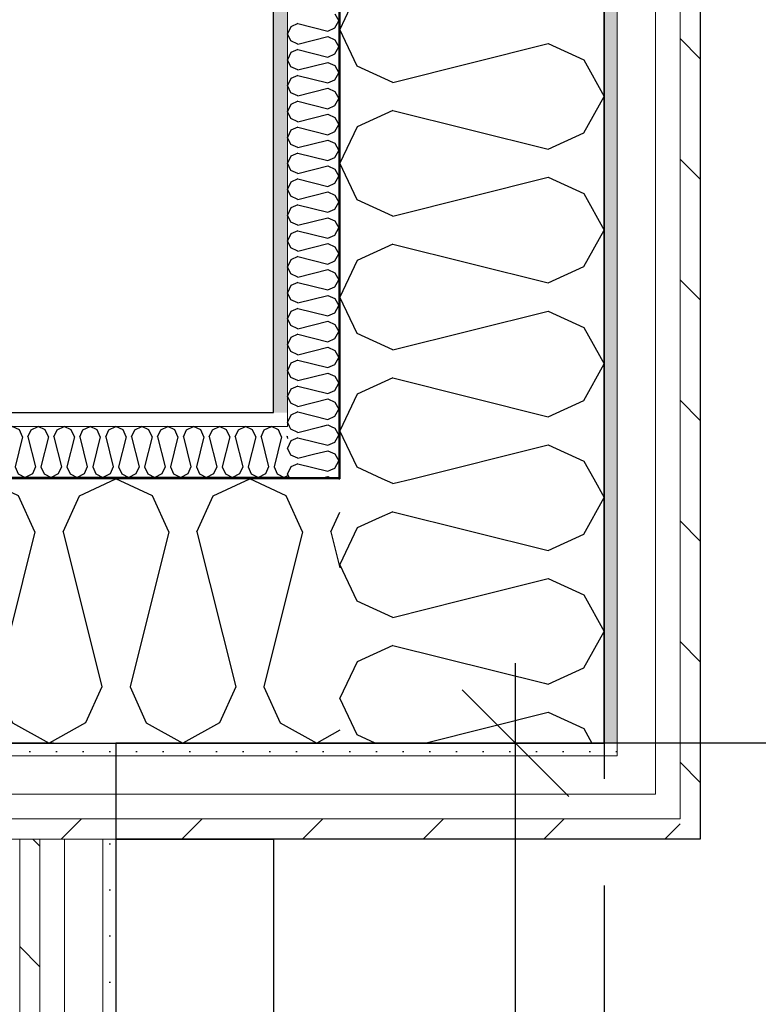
# Model space of a CAD drawing. Header units: millimetres. Extents: x -5000 to 341424, y -9235 to 550260.
# Tile 132 of 236: x 302503 to 303195, y 349226 to 350149. Entities that reach past the tile are written whole.
import ezdxf
from ezdxf.enums import TextEntityAlignment as Align

# ---------------------------------------------------------------- set-up
doc = ezdxf.new("R2010")
doc.units = ezdxf.units.MM
doc.header["$LTSCALE"] = 0.5
doc.header["$MEASUREMENT"] = 0
for name, pattern in [('Akselinje', [1500, 1000, -200, 100, -200]), ('PLINE', [0]), ('Stipling', [400, 200, -200])]:
    doc.linetypes.add(name, pattern=pattern)
for name, color, linetype in [('0(Nye konstruksjoner)', 7, 'Continuous'), ('232- Ikke-bærende yttervegger (Skravur)(Nye konstruksjoner)', 7, 'Continuous'), ('232- Ikke-bærende yttervegger(Nye konstruksjoner)', 7, 'Continuous'), ('255- Gulvoverflate(Nye konstruksjoner)', 7, 'Continuous'), ('82-- Modullinjer(Nye konstruksjoner)', 7, 'Continuous'), ('842-M___1_50 Målsetting bygning', 7, 'Continuous'), ('862- M___Nettoareal(Nye konstruksjoner)', 7, 'Continuous'), ('862- M___Nettoareal(Polylinje)(Nye konstruksjoner)', 7, 'Continuous'), ('862- M___Nettoareal(Tekst)(Nye konstruksjoner)', 7, 'Continuous')]:
    doc.layers.add(name, color=color, linetype=linetype)
doc.layers.add('235- Utvendig kledning og overflate(Nye konstruksjoner)', color=7, linetype='Continuous', lineweight=0)
doc.layers.add('236- Innvendig kledning og overflate(Nye konstruksjoner)', color=7, linetype='Continuous', lineweight=0)
doc.styles.add('GENERATED_STYLE_1', font='txt')
doc.styles.add('GENERATED_STYLE_3', font='arial.ttf')
doc.styles.add('GENERATED_STYLE_5', font='arial.ttf')
doc.dimstyles.new('GENERATED_STYLE__2', dxfattribs={"dimtxt": 100, "dimasz": 95, "dimexe": 0.18, "dimexo": 0.0625, "dimgap": 0, "dimtad": 1, "dimtih": 1, "dimtoh": 1, "dimdec": 0, "dimzin": 0, "dimdsep": 46, "dimtxsty": 'GENERATED_STYLE_3', "dimblk": 'ARROWHEAD_6', "dimblk1": 'ARROWHEAD_6', "dimblk2": 'ARROWHEAD_6', "dimcen": 0.09, "dimse1": 1, "dimse2": 1, "dimclrd": 256, "dimclre": 256, "dimclrt": 256, "dimadec": 1, "dimazin": 0, "dimtfac": 1, "dimtdec": 4, "dimtmove": 0, "dimatfit": 3, "dimfxl": 1, "dimtolj": 1, "dimtzin": 0, "dimarcsym": 0})
doc.dimstyles.new('GENERATED_STYLE__4', dxfattribs={"dimtxt": 100, "dimasz": 95, "dimexe": 0.18, "dimexo": 0.0625, "dimgap": 0, "dimtad": 1, "dimdec": 0, "dimzin": 0, "dimdsep": 46, "dimtxsty": 'GENERATED_STYLE_3', "dimblk": 'ARROWHEAD_6', "dimblk1": 'ARROWHEAD_6', "dimblk2": 'ARROWHEAD_6', "dimcen": 0.09, "dimse1": 1, "dimse2": 1, "dimclrd": 256, "dimclre": 256, "dimclrt": 256, "dimadec": 1, "dimazin": 0, "dimtfac": 1, "dimtdec": 4, "dimtmove": 0, "dimatfit": 3, "dimfxl": 1, "dimtolj": 1, "dimtzin": 0, "dimarcsym": 0})
pattern_1 = [(135, (0, 0), (56.568542, 56.568542), [80, 0])]
pattern_2 = [(0, (0, 0), (0, 43.30127), [0, -25]), (0, (12.5, 21.65), (0, 43.30127), [0, -25])]

# ---------------------------------------------------------------- blocks, each defined once
blk = doc.blocks.new('LEILIGHET 2__3', base_point=(300468.57, 348580.68))
at = {"layer": '862- M___Nettoareal(Polylinje)(Nye konstruksjoner)', "linetype": 'PLINE', "flags": 128}
blk.add_lwpolyline([(302741.01, 356380.68), (294611.01, 356380.68), (294611.01, 348080.68), (297926.01, 348080.68), (297926.01, 349780.68), (302741.01, 349780.68)], close=True, dxfattribs=at)
at = {"layer": '862- M___Nettoareal(Tekst)(Nye konstruksjoner)', "style": 'GENERATED_STYLE_1'}
for tag, p in [('DUMMY_861', (296689.69, 358469.34)), ('ROOM_NAME', (295952.51, 358419.53)), ('DUMMY_862', (295952.51, 358281.11))]:
    blk.add_attdef(tag, text='', height=100, dxfattribs=at).set_placement(p, align=Align.TOP_LEFT)
blk = doc.blocks.new('STUE__7', base_point=(299299.5, 355025.2))
at = {"layer": '862- M___Nettoareal(Polylinje)(Nye konstruksjoner)', "linetype": 'PLINE', "flags": 128}
blk.add_lwpolyline([(298050, 349780.68), (302741, 349780.68), (302741, 356380.68), (298050, 356380.68), (298050, 355490.68), (298050, 354480.68)], close=True, dxfattribs=at)
at = {"layer": '862- M___Nettoareal(Tekst)(Nye konstruksjoner)', "style": 'GENERATED_STYLE_1'}
for tag, p in [('DUMMY_861', (299523.63, 355213.44)), ('ROOM_NAME', (299075.38, 355163.62)), ('DUMMY_862', (299075.38, 355025.2))]:
    blk.add_attdef(tag, text='', height=100, dxfattribs=at).set_placement(p, align=Align.TOP_LEFT)
blk = doc.blocks.new('*X110')
at = {"layer": '232- Ikke-bærende yttervegger (Skravur)(Nye konstruksjoner)', "linetype": 'PLINE'}
for p, q in [((302757.14, 349754.08), (302754.01, 349747.45)), ((302763.65, 349757.04), (302757.14, 349754.08)), ((302763.65, 349757.04), (302764.98, 349756.71)), ((302757.14, 349740.82), (302754.01, 349747.45)), ((302763.65, 349737.86), (302757.14, 349740.82)), ((302763.65, 349737.86), (302779.79, 349741.89)), ((302763.65, 349732.76), (302757.14, 349729.8)), ((302763.65, 349732.76), (302791.8, 349725.72)), ((302757.14, 349729.8), (302754.01, 349723.17)), ((302755.66, 349719.68), (302754.01, 349723.17)), ((302791.8, 349725.72), (302794.66, 349727.02)), ((302788.04, 349719.68), (302791.8, 349720.62)), ((302791.8, 349720.62), (302793.87, 349719.68))]:
    blk.add_line(p, q, dxfattribs=at)
blk = doc.blocks.new('*X111')
at = {"layer": '232- Ikke-bærende yttervegger (Skravur)(Nye konstruksjoner)', "linetype": 'PLINE'}
for p, q in [((302839.85, 349681.83), (302819.22, 349672.44)), ((302819.22, 349672.44), (302803.01, 349638.18)), ((302819.22, 349603.92), (302803.01, 349638.18)), ((302852.81, 349588.63), (302819.22, 349603.92)), ((302852.81, 349588.63), (302917, 349604.68)), ((302852.81, 349562.28), (302819.22, 349546.99)), ((302852.81, 349562.28), (302994.94, 349526.75)), ((302819.22, 349546.99), (302803.01, 349512.73)), ((302819.22, 349478.47), (302803.01, 349512.73)), ((302882.79, 349470.68), (302998.29, 349499.55)), ((302998.29, 349499.55), (303031.89, 349484.26)), ((303031.89, 349484.26), (303039.47, 349470.68)), ((302836.34, 349470.68), (302819.22, 349478.47))]:
    blk.add_line(p, q, dxfattribs=at)
blk = doc.blocks.new('*X112')
at = {"layer": '232- Ikke-bærende yttervegger (Skravur)(Nye konstruksjoner)', "linetype": 'PLINE'}
for p, q in [((302757.14, 349765.1), (302755.92, 349767.68)), ((302763.65, 349762.14), (302757.14, 349765.1)), ((302763.65, 349762.14), (302785.79, 349767.68)), ((302795.1, 349767.68), (302798.31, 349766.22)), ((302798.31, 349766.22), (302802.01, 349759.59)), ((302798.31, 349752.96), (302802.01, 349759.59)), ((302764.98, 349756.71), (302791.8, 349750)), ((302791.8, 349750), (302798.31, 349752.96)), ((302779.79, 349741.89), (302791.8, 349744.9)), ((302791.8, 349744.9), (302798.31, 349741.94)), ((302798.31, 349741.94), (302802.01, 349735.31)), ((302798.31, 349728.68), (302802.01, 349735.31)), ((302794.66, 349727.02), (302798.31, 349728.68))]:
    blk.add_line(p, q, dxfattribs=at)
blk = doc.blocks.new('*X113')
at = {"layer": '232- Ikke-bærende yttervegger (Skravur)(Nye konstruksjoner)', "linetype": 'PLINE'}
for p, q in [((302798.31, 350154.72), (302802.01, 350148.09)), ((302798.31, 350141.46), (302802.01, 350148.09)), ((302757.14, 350142.58), (302754.01, 350135.95)), ((302763.65, 350145.54), (302757.14, 350142.58)), ((302763.65, 350145.54), (302791.8, 350138.5)), ((302791.8, 350138.5), (302798.31, 350141.46)), ((302757.14, 350129.32), (302754.01, 350135.95)), ((302763.65, 350126.36), (302757.14, 350129.32)), ((302763.65, 350126.36), (302791.8, 350133.4)), ((302791.8, 350133.4), (302798.31, 350130.44)), ((302798.31, 350130.44), (302802.01, 350123.81)), ((302763.65, 350121.26), (302757.14, 350118.3)), ((302763.65, 350121.26), (302791.8, 350114.22)), ((302798.31, 350117.18), (302802.01, 350123.81)), ((302757.14, 350118.3), (302754.01, 350111.67)), ((302757.14, 350105.04), (302754.01, 350111.67)), ((302791.8, 350114.22), (302798.31, 350117.18)), ((302763.65, 350102.08), (302757.14, 350105.04)), ((302763.65, 350102.08), (302791.8, 350109.12)), ((302791.8, 350109.12), (302798.31, 350106.16)), ((302798.31, 350106.16), (302802.01, 350099.53)), ((302757.14, 350094.02), (302754.01, 350087.39)), ((302763.65, 350096.98), (302757.14, 350094.02)), ((302763.65, 350096.98), (302791.8, 350089.94)), ((302791.8, 350089.94), (302798.31, 350092.9)), ((302798.31, 350092.9), (302802.01, 350099.53)), ((302757.14, 350080.76), (302754.01, 350087.39)), ((302763.65, 350077.8), (302791.8, 350084.84)), ((302791.8, 350084.84), (302798.31, 350081.88)), ((302763.65, 350077.8), (302757.14, 350080.76)), ((302798.31, 350081.88), (302802.01, 350075.25)), ((302798.31, 350068.61), (302802.01, 350075.25)), ((302757.14, 350069.74), (302754.01, 350063.1)), ((302763.65, 350072.69), (302757.14, 350069.74)), ((302763.65, 350072.69), (302791.8, 350065.66)), ((302791.8, 350065.66), (302798.31, 350068.61)), ((302757.14, 350056.47), (302754.01, 350063.1)), ((302763.65, 350053.51), (302757.14, 350056.47)), ((302763.65, 350053.51), (302791.8, 350060.55)), ((302791.8, 350060.55), (302798.31, 350057.6)), ((302798.31, 350057.6), (302802.01, 350050.96)), ((302757.14, 350045.45), (302754.01, 350038.82)), ((302763.65, 350048.41), (302757.14, 350045.45)), ((302763.65, 350048.41), (302791.8, 350041.37)), ((302798.31, 350044.33), (302802.01, 350050.96)), ((302757.14, 350032.19), (302754.01, 350038.82)), ((302763.65, 350029.23), (302791.8, 350036.27)), ((302791.8, 350041.37), (302798.31, 350044.33)), ((302791.8, 350036.27), (302798.31, 350033.31)), ((302763.65, 350029.23), (302757.14, 350032.19)), ((302798.31, 350033.31), (302802.01, 350026.68)), ((302757.14, 350021.17), (302754.01, 350014.54)), ((302763.65, 350024.13), (302757.14, 350021.17)), ((302763.65, 350024.13), (302791.8, 350017.09)), ((302791.8, 350017.09), (302798.31, 350020.05)), ((302798.31, 350020.05), (302802.01, 350026.68)), ((302757.14, 350007.91), (302754.01, 350014.54)), ((302763.65, 350004.95), (302791.8, 350011.99)), ((302791.8, 350011.99), (302798.31, 350009.03)), ((302798.31, 350009.03), (302802.01, 350002.4)), ((302763.65, 350004.95), (302757.14, 350007.91)), ((302763.65, 349999.85), (302757.14, 349996.89)), ((302763.65, 349999.85), (302791.8, 349992.81)), ((302798.31, 349995.77), (302802.01, 350002.4)), ((302757.14, 349996.89), (302754.01, 349990.26)), ((302757.14, 349983.63), (302754.01, 349990.26)), ((302791.8, 349992.81), (302798.31, 349995.77)), ((302763.65, 349980.67), (302757.14, 349983.63)), ((302763.65, 349980.67), (302791.8, 349987.71)), ((302791.8, 349987.71), (302798.31, 349984.75)), ((302798.31, 349984.75), (302802.01, 349978.12)), ((302757.14, 349972.61), (302754.01, 349965.98)), ((302763.65, 349975.57), (302757.14, 349972.61)), ((302763.65, 349975.57), (302791.8, 349968.53)), ((302791.8, 349968.53), (302798.31, 349971.49)), ((302798.31, 349971.49), (302802.01, 349978.12)), ((302757.14, 349959.35), (302754.01, 349965.98)), ((302763.65, 349956.39), (302791.8, 349963.43)), ((302791.8, 349963.43), (302798.31, 349960.47)), ((302763.65, 349956.39), (302757.14, 349959.35)), ((302798.31, 349960.47), (302802.01, 349953.84)), ((302798.31, 349947.21), (302802.01, 349953.84)), ((302757.14, 349948.33), (302754.01, 349941.7)), ((302763.65, 349951.29), (302757.14, 349948.33)), ((302763.65, 349951.29), (302791.8, 349944.25)), ((302791.8, 349944.25), (302798.31, 349947.21)), ((302757.14, 349935.07), (302754.01, 349941.7)), ((302763.65, 349932.11), (302757.14, 349935.07)), ((302763.65, 349932.11), (302791.8, 349939.15)), ((302791.8, 349939.15), (302798.31, 349936.19)), ((302798.31, 349936.19), (302802.01, 349929.56)), ((302763.65, 349927.01), (302757.14, 349924.05)), ((302763.65, 349927.01), (302791.8, 349919.97)), ((302798.31, 349922.93), (302802.01, 349929.56)), ((302757.14, 349924.05), (302754.01, 349917.42)), ((302757.14, 349910.79), (302754.01, 349917.42)), ((302791.8, 349919.97), (302798.31, 349922.93)), ((302763.65, 349907.83), (302757.14, 349910.79)), ((302763.65, 349907.83), (302791.8, 349914.87)), ((302791.8, 349914.87), (302798.31, 349911.91)), ((302798.31, 349911.91), (302802.01, 349905.28)), ((302757.14, 349899.77), (302754.01, 349893.14)), ((302763.65, 349902.73), (302757.14, 349899.77)), ((302763.65, 349902.73), (302791.8, 349895.69)), ((302791.8, 349895.69), (302798.31, 349898.65)), ((302798.31, 349898.65), (302802.01, 349905.28)), ((302757.14, 349886.5), (302754.01, 349893.14)), ((302763.65, 349883.55), (302791.8, 349890.59)), ((302791.8, 349890.59), (302798.31, 349887.63)), ((302763.65, 349883.55), (302757.14, 349886.5)), ((302798.31, 349887.63), (302802.01, 349881)), ((302798.31, 349874.36), (302802.01, 349881)), ((302757.14, 349875.49), (302754.01, 349868.85)), ((302763.65, 349878.44), (302757.14, 349875.49)), ((302763.65, 349878.44), (302791.8, 349871.41)), ((302791.8, 349871.41), (302798.31, 349874.36)), ((302757.14, 349862.22), (302754.01, 349868.85)), ((302763.65, 349859.26), (302757.14, 349862.22)), ((302763.65, 349859.26), (302791.8, 349866.3)), ((302791.8, 349866.3), (302798.31, 349863.34)), ((302798.31, 349863.34), (302802.01, 349856.71)), ((302763.65, 349854.16), (302757.14, 349851.2)), ((302763.65, 349854.16), (302791.8, 349847.12)), ((302798.31, 349850.08), (302802.01, 349856.71)), ((302757.14, 349851.2), (302754.01, 349844.57)), ((302757.14, 349837.94), (302754.01, 349844.57)), ((302791.8, 349847.12), (302798.31, 349850.08)), ((302763.65, 349834.98), (302757.14, 349837.94)), ((302763.65, 349834.98), (302791.8, 349842.02)), ((302791.8, 349842.02), (302798.31, 349839.06)), ((302798.31, 349839.06), (302802.01, 349832.43)), ((302757.14, 349826.92), (302754.01, 349820.29)), ((302763.65, 349829.88), (302757.14, 349826.92)), ((302763.65, 349829.88), (302791.8, 349822.84)), ((302791.8, 349822.84), (302798.31, 349825.8)), ((302798.31, 349825.8), (302802.01, 349832.43)), ((302757.14, 349813.66), (302754.01, 349820.29)), ((302763.65, 349810.7), (302791.8, 349817.74)), ((302791.8, 349817.74), (302798.31, 349814.78)), ((302798.31, 349814.78), (302802.01, 349808.15)), ((302763.65, 349810.7), (302757.14, 349813.66)), ((302763.65, 349805.6), (302757.14, 349802.64)), ((302763.65, 349805.6), (302791.8, 349798.56)), ((302798.31, 349801.52), (302802.01, 349808.15)), ((302757.14, 349802.64), (302754.01, 349796.01)), ((302757.14, 349789.38), (302754.01, 349796.01)), ((302791.8, 349798.56), (302798.31, 349801.52)), ((302763.65, 349786.42), (302757.14, 349789.38)), ((302763.65, 349786.42), (302791.8, 349793.46)), ((302791.8, 349793.46), (302798.31, 349790.5)), ((302798.31, 349790.5), (302802.01, 349783.87)), ((302757.14, 349778.36), (302754.01, 349771.73)), ((302763.65, 349781.32), (302757.14, 349778.36)), ((302763.65, 349781.32), (302791.8, 349774.28)), ((302798.31, 349777.24), (302802.01, 349783.87)), ((302755.92, 349767.68), (302754.01, 349771.73)), ((302785.79, 349767.68), (302791.8, 349769.18)), ((302791.8, 349774.28), (302798.31, 349777.24)), ((302791.8, 349769.18), (302795.1, 349767.68))]:
    blk.add_line(p, q, dxfattribs=at)
blk = doc.blocks.new('*X114')
at = {"layer": '232- Ikke-bærende yttervegger (Skravur)(Nye konstruksjoner)', "linetype": 'PLINE'}
for p, q in [((302852.81, 349714.09), (302842.73, 349718.68)), ((302852.81, 349714.09), (302871.17, 349718.68)), ((303041.09, 349718.68), (303051.01, 349700.91)), ((303031.89, 349666.65), (303051.01, 349700.91)), ((302852.81, 349687.73), (302839.85, 349681.83)), ((302852.81, 349687.73), (302998.29, 349651.36)), ((302998.29, 349651.36), (303031.89, 349666.65)), ((302917, 349604.68), (302998.29, 349625)), ((302998.29, 349625), (303031.89, 349609.72)), ((303031.89, 349609.72), (303051.01, 349575.46)), ((303031.89, 349541.2), (303051.01, 349575.46)), ((302998.29, 349525.91), (303031.89, 349541.2)), ((302994.94, 349526.75), (302998.29, 349525.91))]:
    blk.add_line(p, q, dxfattribs=at)
blk = doc.blocks.new('*X115')
at = {"layer": '232- Ikke-bærende yttervegger (Skravur)(Nye konstruksjoner)', "linetype": 'PLINE'}
for p, q in [((302819.22, 350174.26), (302803.01, 350140)), ((302819.22, 350105.74), (302803.01, 350140)), ((302852.81, 350090.45), (302998.29, 350126.82)), ((302998.29, 350126.82), (303031.89, 350111.53)), ((303031.89, 350111.53), (303051.01, 350077.27)), ((302852.81, 350090.45), (302819.22, 350105.74)), ((303031.89, 350043.01), (303051.01, 350077.27)), ((302852.81, 350064.09), (302819.22, 350048.8)), ((302852.81, 350064.09), (302998.29, 350027.72)), ((302819.22, 350048.8), (302803.01, 350014.54)), ((302998.29, 350027.72), (303031.89, 350043.01)), ((302819.22, 349980.28), (302803.01, 350014.54)), ((302852.81, 349964.99), (302998.29, 350001.36)), ((302998.29, 350001.36), (303031.89, 349986.08)), ((303031.89, 349986.08), (303051.01, 349951.82)), ((302852.81, 349964.99), (302819.22, 349980.28)), ((303031.89, 349917.56), (303051.01, 349951.82)), ((302852.81, 349938.64), (302819.22, 349923.35)), ((302852.81, 349938.64), (302998.29, 349902.27)), ((302819.22, 349923.35), (302803.01, 349889.09)), ((302998.29, 349902.27), (303031.89, 349917.56)), ((302819.22, 349854.83), (302803.01, 349889.09)), ((302852.81, 349839.54), (302998.29, 349875.91)), ((302998.29, 349875.91), (303031.89, 349860.62)), ((303031.89, 349860.62), (303051.01, 349826.36)), ((302852.81, 349839.54), (302819.22, 349854.83)), ((303031.89, 349792.1), (303051.01, 349826.36)), ((302852.81, 349813.18), (302819.22, 349797.9)), ((302852.81, 349813.18), (302998.29, 349776.81)), ((302819.22, 349797.9), (302803.01, 349763.64)), ((302998.29, 349776.81), (303031.89, 349792.1)), ((302819.22, 349729.38), (302803.01, 349763.64)), ((302871.17, 349718.68), (302998.29, 349750.46)), ((302998.29, 349750.46), (303031.89, 349735.17)), ((303031.89, 349735.17), (303041.09, 349718.68)), ((302842.73, 349718.68), (302819.22, 349729.38))]:
    blk.add_line(p, q, dxfattribs=at)
blk = doc.blocks.new('*X398')
at = {"layer": '232- Ikke-bærende yttervegger (Skravur)(Nye konstruksjoner)', "linetype": 'PLINE'}
for p, q in [((302275.01, 349766.47), (302277.56, 349767.68)), ((302284.19, 349764.54), (302277.56, 349767.68)), ((302287.15, 349758.04), (302284.19, 349764.54)), ((302292.25, 349758.04), (302295.21, 349764.54)), ((302295.21, 349764.54), (302301.84, 349767.68)), ((302308.47, 349764.54), (302301.84, 349767.68)), ((302311.43, 349758.04), (302308.47, 349764.54)), ((302316.53, 349758.04), (302319.49, 349764.54)), ((302319.49, 349764.54), (302326.12, 349767.68)), ((302332.75, 349764.54), (302326.12, 349767.68)), ((302335.71, 349758.04), (302332.75, 349764.54)), ((302340.81, 349758.04), (302343.77, 349764.54)), ((302343.77, 349764.54), (302350.4, 349767.68)), ((302357.04, 349764.54), (302350.4, 349767.68)), ((302359.99, 349758.04), (302357.04, 349764.54)), ((302365.1, 349758.04), (302368.05, 349764.54)), ((302368.05, 349764.54), (302374.69, 349767.68)), ((302381.32, 349764.54), (302374.69, 349767.68)), ((302384.28, 349758.04), (302381.32, 349764.54)), ((302389.38, 349758.04), (302392.34, 349764.54)), ((302392.34, 349764.54), (302398.97, 349767.68)), ((302405.6, 349764.54), (302398.97, 349767.68)), ((302408.56, 349758.04), (302405.6, 349764.54)), ((302413.66, 349758.04), (302416.62, 349764.54)), ((302416.62, 349764.54), (302423.25, 349767.68)), ((302429.88, 349764.54), (302423.25, 349767.68)), ((302432.84, 349758.04), (302429.88, 349764.54)), ((302437.94, 349758.04), (302440.9, 349764.54)), ((302440.9, 349764.54), (302447.53, 349767.68)), ((302454.16, 349764.54), (302447.53, 349767.68)), ((302457.12, 349758.04), (302454.16, 349764.54)), ((302462.22, 349758.04), (302465.18, 349764.54)), ((302465.18, 349764.54), (302471.81, 349767.68)), ((302478.44, 349764.54), (302471.81, 349767.68)), ((302481.4, 349758.04), (302478.44, 349764.54)), ((302486.5, 349758.04), (302489.46, 349764.54)), ((302489.46, 349764.54), (302496.09, 349767.68)), ((302502.72, 349764.54), (302496.09, 349767.68)), ((302505.68, 349758.04), (302502.72, 349764.54)), ((302510.78, 349758.04), (302513.74, 349764.54)), ((302513.74, 349764.54), (302520.37, 349767.68)), ((302527, 349764.54), (302520.37, 349767.68)), ((302529.96, 349758.04), (302527, 349764.54)), ((302535.06, 349758.04), (302538.02, 349764.54)), ((302538.02, 349764.54), (302544.65, 349767.68)), ((302551.29, 349764.54), (302544.65, 349767.68)), ((302554.24, 349758.04), (302551.29, 349764.54)), ((302559.35, 349758.04), (302562.3, 349764.54)), ((302562.3, 349764.54), (302568.94, 349767.68)), ((302575.57, 349764.54), (302568.94, 349767.68)), ((302578.53, 349758.04), (302575.57, 349764.54)), ((302583.63, 349758.04), (302586.59, 349764.54)), ((302586.59, 349764.54), (302593.22, 349767.68)), ((302599.85, 349764.54), (302593.22, 349767.68)), ((302602.81, 349758.04), (302599.85, 349764.54)), ((302607.91, 349758.04), (302610.87, 349764.54)), ((302610.87, 349764.54), (302617.5, 349767.68)), ((302624.13, 349764.54), (302617.5, 349767.68)), ((302627.09, 349758.04), (302624.13, 349764.54)), ((302632.19, 349758.04), (302635.15, 349764.54)), ((302635.15, 349764.54), (302641.78, 349767.68)), ((302648.41, 349764.54), (302641.78, 349767.68)), ((302651.37, 349758.04), (302648.41, 349764.54)), ((302656.47, 349758.04), (302659.43, 349764.54)), ((302659.43, 349764.54), (302666.06, 349767.68)), ((302672.69, 349764.54), (302666.06, 349767.68)), ((302675.65, 349758.04), (302672.69, 349764.54)), ((302680.75, 349758.04), (302683.71, 349764.54)), ((302683.71, 349764.54), (302690.34, 349767.68)), ((302696.97, 349764.54), (302690.34, 349767.68)), ((302699.93, 349758.04), (302696.97, 349764.54)), ((302705.03, 349758.04), (302707.99, 349764.54)), ((302707.99, 349764.54), (302714.62, 349767.68)), ((302721.25, 349764.54), (302714.62, 349767.68)), ((302724.21, 349758.04), (302721.25, 349764.54)), ((302729.31, 349758.04), (302732.27, 349764.54)), ((302732.27, 349764.54), (302738.9, 349767.68)), ((302745.54, 349764.54), (302738.9, 349767.68)), ((302748.49, 349758.04), (302745.54, 349764.54)), ((302287.15, 349758.04), (302280.11, 349729.88)), ((302292.25, 349758.04), (302299.29, 349729.88)), ((302311.43, 349758.04), (302304.39, 349729.88)), ((302316.53, 349758.04), (302323.57, 349729.88)), ((302335.71, 349758.04), (302328.67, 349729.88)), ((302340.81, 349758.04), (302347.85, 349729.88)), ((302359.99, 349758.04), (302352.96, 349729.88)), ((302365.1, 349758.04), (302372.14, 349729.88)), ((302384.28, 349758.04), (302377.24, 349729.88)), ((302389.38, 349758.04), (302396.42, 349729.88)), ((302408.56, 349758.04), (302401.52, 349729.88)), ((302413.66, 349758.04), (302420.7, 349729.88)), ((302432.84, 349758.04), (302425.8, 349729.88)), ((302437.94, 349758.04), (302444.98, 349729.88)), ((302457.12, 349758.04), (302450.08, 349729.88)), ((302462.22, 349758.04), (302469.26, 349729.88)), ((302481.4, 349758.04), (302474.36, 349729.88)), ((302486.5, 349758.04), (302493.54, 349729.88)), ((302505.68, 349758.04), (302498.64, 349729.88)), ((302510.78, 349758.04), (302517.82, 349729.88)), ((302529.96, 349758.04), (302522.92, 349729.88)), ((302535.06, 349758.04), (302542.1, 349729.88)), ((302554.24, 349758.04), (302547.21, 349729.88)), ((302559.35, 349758.04), (302566.39, 349729.88)), ((302578.53, 349758.04), (302571.49, 349729.88)), ((302583.63, 349758.04), (302590.67, 349729.88)), ((302602.81, 349758.04), (302595.77, 349729.88)), ((302607.91, 349758.04), (302614.95, 349729.88)), ((302627.09, 349758.04), (302620.05, 349729.88)), ((302632.19, 349758.04), (302639.23, 349729.88)), ((302651.37, 349758.04), (302644.33, 349729.88)), ((302656.47, 349758.04), (302663.51, 349729.88)), ((302675.65, 349758.04), (302668.61, 349729.88)), ((302680.75, 349758.04), (302687.79, 349729.88)), ((302699.93, 349758.04), (302692.89, 349729.88)), ((302705.03, 349758.04), (302712.07, 349729.88)), ((302724.21, 349758.04), (302717.17, 349729.88)), ((302729.31, 349758.04), (302736.35, 349729.88)), ((302748.49, 349758.04), (302741.46, 349729.88)), ((302753.6, 349758.04), (302754.01, 349758.94)), ((302753.6, 349758.04), (302754.01, 349756.4)), ((302280.11, 349729.88), (302283.07, 349723.38)), ((302283.07, 349723.38), (302289.7, 349719.68)), ((302296.33, 349723.38), (302289.7, 349719.68)), ((302299.29, 349729.88), (302296.33, 349723.38)), ((302304.39, 349729.88), (302307.35, 349723.38)), ((302307.35, 349723.38), (302313.98, 349719.68)), ((302320.61, 349723.38), (302313.98, 349719.68)), ((302323.57, 349729.88), (302320.61, 349723.38)), ((302328.67, 349729.88), (302331.63, 349723.38)), ((302331.63, 349723.38), (302338.26, 349719.68)), ((302344.89, 349723.38), (302338.26, 349719.68)), ((302347.85, 349729.88), (302344.89, 349723.38)), ((302352.96, 349729.88), (302355.91, 349723.38)), ((302355.91, 349723.38), (302362.55, 349719.68)), ((302369.18, 349723.38), (302362.55, 349719.68)), ((302372.14, 349729.88), (302369.18, 349723.38)), ((302377.24, 349729.88), (302380.2, 349723.38)), ((302380.2, 349723.38), (302386.83, 349719.68)), ((302393.46, 349723.38), (302386.83, 349719.68)), ((302396.42, 349729.88), (302393.46, 349723.38)), ((302401.52, 349729.88), (302404.48, 349723.38)), ((302404.48, 349723.38), (302411.11, 349719.68)), ((302417.74, 349723.38), (302411.11, 349719.68)), ((302420.7, 349729.88), (302417.74, 349723.38)), ((302425.8, 349729.88), (302428.76, 349723.38)), ((302428.76, 349723.38), (302435.39, 349719.68)), ((302442.02, 349723.38), (302435.39, 349719.68)), ((302444.98, 349729.88), (302442.02, 349723.38)), ((302450.08, 349729.88), (302453.04, 349723.38)), ((302453.04, 349723.38), (302459.67, 349719.68)), ((302466.3, 349723.38), (302459.67, 349719.68)), ((302469.26, 349729.88), (302466.3, 349723.38)), ((302474.36, 349729.88), (302477.32, 349723.38)), ((302477.32, 349723.38), (302483.95, 349719.68)), ((302490.58, 349723.38), (302483.95, 349719.68)), ((302493.54, 349729.88), (302490.58, 349723.38)), ((302498.64, 349729.88), (302501.6, 349723.38)), ((302501.6, 349723.38), (302508.23, 349719.68)), ((302514.86, 349723.38), (302508.23, 349719.68)), ((302517.82, 349729.88), (302514.86, 349723.38)), ((302522.92, 349729.88), (302525.88, 349723.38)), ((302525.88, 349723.38), (302532.51, 349719.68)), ((302539.14, 349723.38), (302532.51, 349719.68)), ((302542.1, 349729.88), (302539.14, 349723.38)), ((302547.21, 349729.88), (302550.16, 349723.38)), ((302550.16, 349723.38), (302556.8, 349719.68)), ((302563.43, 349723.38), (302556.8, 349719.68)), ((302566.39, 349729.88), (302563.43, 349723.38)), ((302571.49, 349729.88), (302574.45, 349723.38)), ((302574.45, 349723.38), (302581.08, 349719.68)), ((302587.71, 349723.38), (302581.08, 349719.68)), ((302590.67, 349729.88), (302587.71, 349723.38)), ((302595.77, 349729.88), (302598.73, 349723.38)), ((302598.73, 349723.38), (302605.36, 349719.68)), ((302611.99, 349723.38), (302605.36, 349719.68)), ((302614.95, 349729.88), (302611.99, 349723.38)), ((302620.05, 349729.88), (302623.01, 349723.38)), ((302623.01, 349723.38), (302629.64, 349719.68)), ((302636.27, 349723.38), (302629.64, 349719.68)), ((302639.23, 349729.88), (302636.27, 349723.38)), ((302644.33, 349729.88), (302647.29, 349723.38)), ((302647.29, 349723.38), (302653.92, 349719.68)), ((302660.55, 349723.38), (302653.92, 349719.68)), ((302663.51, 349729.88), (302660.55, 349723.38)), ((302668.61, 349729.88), (302671.57, 349723.38)), ((302671.57, 349723.38), (302678.2, 349719.68)), ((302684.83, 349723.38), (302678.2, 349719.68)), ((302687.79, 349729.88), (302684.83, 349723.38)), ((302692.89, 349729.88), (302695.85, 349723.38)), ((302695.85, 349723.38), (302702.48, 349719.68)), ((302709.11, 349723.38), (302702.48, 349719.68)), ((302712.07, 349729.88), (302709.11, 349723.38)), ((302717.17, 349729.88), (302720.13, 349723.38)), ((302720.13, 349723.38), (302726.76, 349719.68)), ((302733.4, 349723.38), (302726.76, 349719.68)), ((302736.35, 349729.88), (302733.4, 349723.38)), ((302741.46, 349729.88), (302744.41, 349723.38)), ((302744.41, 349723.38), (302751.05, 349719.68)), ((302754.01, 349721.33), (302751.05, 349719.68))]:
    blk.add_line(p, q, dxfattribs=at)
blk = doc.blocks.new('*X402')
at = {"layer": '232- Ikke-bærende yttervegger (Skravur)(Nye konstruksjoner)', "linetype": 'PLINE'}
for p, q in [((302308.05, 349702.46), (302342.31, 349718.68)), ((302376.57, 349702.46), (302342.31, 349718.68)), ((302433.5, 349702.46), (302467.76, 349718.68)), ((302502.02, 349702.46), (302467.76, 349718.68)), ((302558.96, 349702.46), (302593.22, 349718.68)), ((302627.48, 349702.46), (302593.22, 349718.68)), ((302684.41, 349702.46), (302718.67, 349718.68)), ((302752.93, 349702.46), (302718.67, 349718.68)), ((302292.76, 349668.87), (302308.05, 349702.46)), ((302391.86, 349668.87), (302376.57, 349702.46)), ((302418.22, 349668.87), (302433.5, 349702.46)), ((302517.31, 349668.87), (302502.02, 349702.46)), ((302543.67, 349668.87), (302558.96, 349702.46)), ((302642.77, 349668.87), (302627.48, 349702.46)), ((302669.12, 349668.87), (302684.41, 349702.46)), ((302768.22, 349668.87), (302752.93, 349702.46)), ((302794.58, 349668.87), (302803.01, 349687.39)), ((302292.76, 349668.87), (302329.13, 349523.39)), ((302391.86, 349668.87), (302355.49, 349523.39)), ((302418.22, 349668.87), (302454.59, 349523.39)), ((302517.31, 349668.87), (302480.94, 349523.39)), ((302543.67, 349668.87), (302580.04, 349523.39)), ((302642.77, 349668.87), (302606.4, 349523.39)), ((302669.12, 349668.87), (302705.49, 349523.39)), ((302768.22, 349668.87), (302731.85, 349523.39)), ((302794.58, 349668.87), (302803.01, 349635.15)), ((302329.13, 349523.39), (302313.84, 349489.8)), ((302355.49, 349523.39), (302370.78, 349489.8)), ((302454.59, 349523.39), (302439.3, 349489.8)), ((302480.94, 349523.39), (302496.23, 349489.8)), ((302580.04, 349523.39), (302564.75, 349489.8)), ((302606.4, 349523.39), (302621.68, 349489.8)), ((302705.49, 349523.39), (302690.2, 349489.8)), ((302731.85, 349523.39), (302747.14, 349489.8)), ((302313.84, 349489.8), (302279.58, 349470.68)), ((302370.78, 349489.8), (302405.04, 349470.68)), ((302439.3, 349489.8), (302405.04, 349470.68)), ((302496.23, 349489.8), (302530.49, 349470.68)), ((302564.75, 349489.8), (302530.49, 349470.68)), ((302621.68, 349489.8), (302655.94, 349470.68)), ((302690.2, 349489.8), (302655.94, 349470.68)), ((302747.14, 349489.8), (302781.4, 349470.68)), ((302803.01, 349482.74), (302781.4, 349470.68)), ((302275.01, 349473.23), (302279.58, 349470.68))]:
    blk.add_line(p, q, dxfattribs=at)
blk = doc.blocks.new('Standard grid marker[92]', base_point=(303051.01, 363787.13))
at = {"layer": '82-- Modullinjer(Nye konstruksjoner)', "linetype": 'Akselinje'}
blk.add_line((303051.01, 363587.13), (303051.01, 339887.13), dxfattribs=at)
at = {"layer": '82-- Modullinjer(Nye konstruksjoner)', "style": 'GENERATED_STYLE_5'}
for tag, p in [('AC_MarkerText_1_0', (303051.01, 363963.53)), ('AC_MarkerText_1_1', (303051.01, 339613.53))]:
    blk.add_attdef(tag, text='', height=100, rotation=360, dxfattribs=at).set_placement(p, align=Align.TOP_CENTER)
blk = doc.blocks.new('Standard grid marker[95]', base_point=(305734.77, 349470.68))
at = {"layer": '82-- Modullinjer(Nye konstruksjoner)', "linetype": 'Akselinje'}
blk.add_line((305534.77, 349470.68), (271734.77, 349470.68), dxfattribs=at)
at = {"layer": '82-- Modullinjer(Nye konstruksjoner)', "style": 'GENERATED_STYLE_5'}
for tag, p in [('AC_MarkerText_1_1', (271409.77, 349524.35)), ('AC_MarkerText_1_0', (305859.77, 349524.35))]:
    blk.add_attdef(tag, text='', height=100, rotation=360, dxfattribs=at).set_placement(p, align=Align.TOP_CENTER)
blk = doc.blocks.new('*D863')
at = {"layer": '842-M___1_50 Målsetting bygning', "linetype": 'PLINE'}
for p, q in [((303051.01, 343393.99), (303051.01, 343206.49)), ((304653.01, 343393.99), (304653.01, 343206.49)), ((303001.01, 343250.24), (303101.01, 343350.24)), ((304603.01, 343250.24), (304703.01, 343350.24)), ((304653.01, 343300.24), (303051.01, 343300.24))]:
    blk.add_line(p, q, dxfattribs=at)
at = {"layer": '842-M___1_50 Målsetting bygning', "char_height": 100, "attachment_point": 7, "style": 'GENERATED_STYLE_3'}
for s, insert in [('\\A1;{\\pql;\\fArial|b0|i0|c0|p0;\\W1.000000;1\xa0602}', (303680.41, 343320.24)), ('\\A1;{\\pql;\\fArial|b0|i0|c0|p0;\\W1.000000;148}', (304612.6, 343320.24))]:
    blk.add_mtext(s, dxfattribs=dict(at, insert=insert))
blk = doc.blocks.new('ARROWHEAD_6')
at = {"linetype": 'Continuous'}
for p, q in [((-0.5, -0.5), (0.5, 0.5)), ((0, 0), (-1, 0))]:
    blk.add_line(p, q, dxfattribs=at)
blk = doc.blocks.new('*D864')
at = {"layer": '842-M___1_50 Målsetting bygning', "linetype": 'PLINE'}
for p, q in [((302803.01, 343393.99), (302803.01, 343206.49)), ((303051.01, 343393.99), (303051.01, 343206.49)), ((302753.01, 343250.24), (302853.01, 343350.24)), ((303001.01, 343250.24), (303101.01, 343350.24)), ((303051.01, 343300.24), (302803.01, 343300.24))]:
    blk.add_line(p, q, dxfattribs=at)
at = {"layer": '842-M___1_50 Målsetting bygning', "insert": (302812.6, 343320.24), "char_height": 100, "attachment_point": 7, "style": 'GENERATED_STYLE_3'}
blk.add_mtext('\\A1;{\\pql;\\fArial|b0|i0|c0|p0;\\W1.000000;248}', dxfattribs=at)
blk = doc.blocks.new('*D865')
at = {"layer": '842-M___1_50 Målsetting bygning', "linetype": 'PLINE'}
for p, q in [((298236.01, 343393.99), (298236.01, 343206.49)), ((302803.01, 343393.99), (302803.01, 343206.49)), ((298186.01, 343250.24), (298286.01, 343350.24)), ((302753.01, 343250.24), (302853.01, 343350.24)), ((302803.01, 343300.24), (298236.01, 343300.24))]:
    blk.add_line(p, q, dxfattribs=at)
at = {"layer": '842-M___1_50 Målsetting bygning', "insert": (300347.91, 343320.24), "char_height": 100, "attachment_point": 7, "style": 'GENERATED_STYLE_3'}
blk.add_mtext('\\A1;{\\pql;\\fArial|b0|i0|c0|p0;\\W1.000000;4\xa0567}', dxfattribs=at)
blk = doc.blocks.new('*D1040')
at = {"layer": '842-M___1_50 Målsetting bygning', "linetype": 'PLINE'}
for p, q in [((302967.77, 349470.68), (302967.77, 349545.68)), ((303017.77, 349420.68), (302917.77, 349520.68)), ((303061.52, 349470.68), (302874.02, 349470.68)), ((302967.77, 346490.68), (302967.77, 349470.68)), ((302917.77, 346540.68), (303017.77, 346440.68)), ((303061.52, 346490.68), (302874.02, 346490.68))]:
    blk.add_line(p, q, dxfattribs=at)
at = {"layer": '842-M___1_50 Målsetting bygning', "insert": (302947.77, 347809.08), "char_height": 100, "attachment_point": 7, "rotation": 90, "style": 'GENERATED_STYLE_3'}
blk.add_mtext('\\A1;{\\pql;\\fArial|b0|i0|c0|p0;\\W1.000000;2\xa0980}', dxfattribs=at)
blk = doc.blocks.new('S.BOD_Leil. 7_44', base_point=(303857.19, 350811.64))
at = {"layer": '862- M___Nettoareal(Polylinje)(Nye konstruksjoner)', "linetype": 'PLINE', "flags": 128}
blk.add_lwpolyline([(303141.01, 352431.66), (303141.01, 349380.68), (302741.01, 349380.68), (302741.01, 348621.48), (304653.01, 348621.48), (304653.01, 352431.66)], close=True, dxfattribs=at)
at = {"layer": '862- M___Nettoareal(Tekst)(Nye konstruksjoner)', "style": 'GENERATED_STYLE_1'}
for tag, p in [('DUMMY_861', (304054.66, 351093.99)), ('ROOM_NAME', (303659.73, 351044.18)), ('DUMMY_862', (304054.66, 350905.76)), ('ROOM_NUMBER', (303659.73, 350860.01)), ('DUMMY_863', (303659.73, 350717.52))]:
    blk.add_attdef(tag, text='', height=100, dxfattribs=at).set_placement(p, align=Align.TOP_LEFT)

msp = doc.modelspace()

# ---------------------------------------------------------------- hatches: boundary and pattern name
at = {"layer": '232- Ikke-bærende yttervegger (Skravur)(Nye konstruksjoner)', "linetype": 'Continuous'}
h = msp.add_hatch(dxfattribs=at)
h.set_pattern_fill('Skrålinjer_2', color=256, style=0, pattern_type=2)
h.set_pattern_definition(pattern_1)
h.paths.add_polyline_path([(303122.01, 356761.65), (303122.01, 349399.68), (303141.01, 349399.68), (303141.01, 356761.65)])
h = msp.add_hatch(dxfattribs=at)
h.set_pattern_fill('Prikker_tett', color=256, style=0, pattern_type=2)
h.set_pattern_definition(pattern_2)
h.paths.add_polyline_path([(303051.01, 356690.65), (303051.01, 349470.68), (303063.01, 349470.68), (303063.01, 356690.65)])
for points in [[(302802.01, 356441.65), (302802.01, 349719.68), (302803.01, 349719.68), (302803.01, 356441.65)], [(302802.01, 349719.68), (302275.01, 349719.68), (302275.01, 349718.68), (302802.01, 349718.68)], [(302802.01, 349718.68), (302803.01, 349718.68), (302802.01, 349719.68)], [(302802.01, 349719.68), (302803.01, 349718.68), (302803.01, 349719.68)]]:
    msp.add_hatch(color=256, dxfattribs=at).paths.add_polyline_path(points)
h = msp.add_hatch(dxfattribs=at)
h.set_pattern_fill('Prikker_tett', color=256, style=0, pattern_type=2)
h.set_pattern_definition(pattern_2)
h.paths.add_polyline_path([(302741.01, 356380.65), (302741.01, 349780.68), (302754.01, 349780.68), (302754.01, 356380.65)])
h = msp.add_hatch(dxfattribs=at)
h.set_pattern_fill('Prikker_tett', color=256, style=0, pattern_type=2)
h.set_pattern_definition(pattern_2)
h.paths.add_polyline_path([(302741.01, 349780.68), (302275.01, 349780.68), (302275.01, 349767.68), (302741.01, 349767.68)])
h = msp.add_hatch(dxfattribs=at)
h.set_pattern_fill('Prikker_tett', color=256, style=0, pattern_type=2)
h.set_pattern_definition(pattern_2)
h.paths.add_polyline_path([(302741.01, 349767.68), (302754.01, 349767.68), (302741.01, 349780.68)])
h = msp.add_hatch(dxfattribs=at)
h.set_pattern_fill('Prikker_tett', color=256, style=0, pattern_type=2)
h.set_pattern_definition(pattern_2)
h.paths.add_polyline_path([(302741.01, 349780.68), (302754.01, 349767.68), (302754.01, 349780.68)])
h = msp.add_hatch(dxfattribs=at)
h.set_pattern_fill('Prikker_tett', color=256, style=0, pattern_type=2)
h.set_pattern_definition(pattern_2)
h.paths.add_polyline_path([(302275.01, 349470.68), (302275.01, 349458.68), (303051.01, 349458.68), (303051.01, 349470.68)])
h = msp.add_hatch(dxfattribs=at)
h.set_pattern_fill('Prikker_tett', color=256, style=0, pattern_type=2)
h.set_pattern_definition(pattern_2)
h.paths.add_polyline_path([(303051.01, 349458.68), (303063.01, 349458.68), (303051.01, 349470.68)])
h = msp.add_hatch(dxfattribs=at)
h.set_pattern_fill('Prikker_tett', color=256, style=0, pattern_type=2)
h.set_pattern_definition(pattern_2)
h.paths.add_polyline_path([(303051.01, 349470.68), (303063.01, 349458.68), (303063.01, 349470.68)])
h = msp.add_hatch(dxfattribs=at)
h.set_pattern_fill('Skrålinjer_2', color=256, style=0, pattern_type=2)
h.set_pattern_definition([(45, (0, 0), (-56.568542, 56.568542), [80, 0])])
h.paths.add_polyline_path([(302275.01, 349399.68), (302275.01, 349380.68), (303122.01, 349380.68), (303122.01, 349399.68)])
h = msp.add_hatch(dxfattribs=at)
h.set_pattern_fill('Skrålinjer_2', color=256, style=0, pattern_type=2)
h.set_pattern_definition(pattern_1)
h.paths.add_polyline_path([(303122.01, 349380.68), (303141.01, 349380.68), (303122.01, 349399.68)])
h = msp.add_hatch(dxfattribs=at)
h.set_pattern_fill('Skrålinjer_2', color=256, style=0, pattern_type=2)
h.set_pattern_definition(pattern_1)
h.paths.add_polyline_path([(303122.01, 349399.68), (303141.01, 349380.68), (303141.01, 349399.68)])
h = msp.add_hatch(dxfattribs=at)
h.set_pattern_fill('Skrålinjer_2', color=256, style=0, pattern_type=2)
h.set_pattern_definition([(315, (0, 0), (56.568542, 56.568542), [80, 0])])
h.paths.add_polyline_path([(302503.01, 349380.68), (302503.01, 347680.68), (302522.01, 347680.68), (302522.01, 349380.68)])
h = msp.add_hatch(dxfattribs=at)
h.set_pattern_fill('Prikker_tett', color=256, style=0, pattern_type=2)
h.set_pattern_definition(pattern_2)
h.paths.add_polyline_path([(302581.01, 349380.68), (302581.01, 347680.68), (302593.01, 347680.68), (302593.01, 349380.68)])

# ---------------------------------------------------------------- linework, layer by layer
at = {"layer": '0(Nye konstruksjoner)', "linetype": 'Stipling'}
msp.add_circle((303941.01, 350837.5), 800, dxfattribs=at)
at = {"layer": '232- Ikke-bærende yttervegger(Nye konstruksjoner)', "linetype": 'PLINE'}
for p, q in [((302803.01, 356441.65), (302803.01, 349718.68)), ((303051.01, 349718.68), (303051.01, 356442.65)), ((302802.01, 356393.65), (302802.01, 349719.68)), ((302754.01, 349719.68), (302275.01, 349719.68)), ((302802.01, 349718.68), (302275.01, 349718.68)), ((302754.01, 349719.68), (302802.01, 349719.68)), ((302754.01, 349719.68), (302802.01, 349719.68)), ((302802.01, 349718.68), (302803.01, 349718.68)), ((302802.01, 349718.68), (302803.01, 349718.68)), ((303051.01, 349470.68), (303051.01, 349718.68)), ((302275.01, 349470.68), (302803.01, 349470.68)), ((302803.01, 349470.68), (303051.01, 349470.68)), ((302803.01, 349470.68), (303051.01, 349470.68)), ((302593.01, 349380.68), (302593.01, 347680.68))]:
    msp.add_line(p, q, dxfattribs=at)
at = {"layer": '232- Ikke-bærende yttervegger(Nye konstruksjoner)', "linetype": 'PLINE', "flags": 128}
msp.add_lwpolyline([(302593.01, 349380.68), (302741.01, 349380.68)], dxfattribs=at)
at = {"layer": '235- Utvendig kledning og overflate(Nye konstruksjoner)', "linetype": 'PLINE'}
for p, q in [((303122.01, 349422.68), (303122.01, 356738.65)), ((303099.01, 349458.68), (303099.01, 356702.65)), ((303063.01, 349470.68), (303063.01, 356690.65)), ((303063.01, 349458.68), (303063.01, 349470.68)), ((302275.01, 349458.68), (303051.01, 349458.68)), ((303051.01, 349458.68), (303063.01, 349458.68)), ((303051.01, 349458.68), (303063.01, 349458.68)), ((303099.01, 349422.68), (303099.01, 349458.68)), ((302275.01, 349422.68), (303063.01, 349422.68)), ((303063.01, 349422.68), (303099.01, 349422.68)), ((303122.01, 349399.68), (303122.01, 349422.68)), ((302275.01, 349399.68), (303099.01, 349399.68)), ((303099.01, 349399.68), (303122.01, 349399.68)), ((303099.01, 349399.68), (303122.01, 349399.68)), ((302522.01, 349380.68), (302522.01, 347680.68)), ((302545.01, 349380.68), (302545.01, 347680.68)), ((302581.01, 349380.68), (302581.01, 347680.68))]:
    msp.add_line(p, q, dxfattribs=at)
at = {"layer": '235- Utvendig kledning og overflate(Nye konstruksjoner)', "linetype": 'PLINE', "flags": 128}
for points in [[(303141.01, 349380.68), (303141.01, 356761.65)], [(302275.01, 349380.68), (303122.01, 349380.68)], [(302503.01, 349380.68), (302503.01, 347680.68)], [(302503.01, 349380.68), (302522.01, 349380.68)], [(302522.01, 349380.68), (302545.01, 349380.68)], [(302545.01, 349380.68), (302581.01, 349380.68)], [(302581.01, 349380.68), (302593.01, 349380.68)], [(303141.01, 349380.68), (303122.01, 349380.68)]]:
    msp.add_lwpolyline(points, dxfattribs=at)
at = {"layer": '236- Innvendig kledning og overflate(Nye konstruksjoner)', "linetype": 'PLINE'}
for p, q in [((302754.01, 356380.65), (302754.01, 349767.68)), ((302741.01, 349767.68), (302275.01, 349767.68)), ((302741.01, 349767.68), (302754.01, 349767.68)), ((302741.01, 349767.68), (302754.01, 349767.68))]:
    msp.add_line(p, q, dxfattribs=at)
at = {"layer": '236- Innvendig kledning og overflate(Nye konstruksjoner)', "linetype": 'PLINE', "flags": 128}
for points in [[(302741.01, 356380.65), (302741.01, 349780.68)], [(302741.01, 349780.68), (302275.01, 349780.68)], [(302741.01, 347680.68), (302741.01, 349380.68)]]:
    msp.add_lwpolyline(points, dxfattribs=at)
at = {"layer": '255- Gulvoverflate(Nye konstruksjoner)', "linetype": 'PLINE', "flags": 128}
for points in [[(277601.01, 349570.68), (277601.01, 347770.68), (281536.01, 347770.68), (281536.01, 349470.68), (285893.01, 349470.68), (285893.01, 347770.68), (289886.01, 347770.68), (289886.01, 349470.68), (294243.01, 349470.68), (294243.01, 347770.68), (298236.01, 347770.68), (298236.01, 349470.68), (303051.01, 349470.68), (303051.01, 356690.65), (277601.01, 356690.65), (277601.01, 354890.65)], [(304801.01, 356690.65), (303141.01, 356690.65), (303141.01, 349380.68), (302593.01, 349380.68), (302593.01, 344120.68), (304801.01, 344120.68)], [(303051.01, 356690.65), (303051.01, 349470.68), (302593.01, 349470.68), (302593.01, 344120.68), (304801.01, 344120.68), (304801.01, 356690.65)]]:
    msp.add_lwpolyline(points, close=True, dxfattribs=at)

# ---------------------------------------------------------------- block references
at = {"layer": '232- Ikke-bærende yttervegger(Nye konstruksjoner)'}
for name in ['*X115', '*X113', '*X398', '*X112', '*X110', '*X402', '*X114', '*X111']:
    msp.add_blockref(name, (0, 0), dxfattribs=at)
at = {"layer": '82-- Modullinjer(Nye konstruksjoner)', "linetype": 'PLINE'}
for name, p in [('Standard grid marker[92]', (303051.01, 363787.13)), ('Standard grid marker[95]', (305734.77, 349470.68))]:
    msp.add_blockref(name, p, dxfattribs=at)
at = {"layer": '862- M___Nettoareal(Nye konstruksjoner)', "linetype": 'Continuous'}
for name, p in [('LEILIGHET 2__3', (300468.57, 348580.68)), ('STUE__7', (299299.5, 355025.2)), ('S.BOD_Leil. 7_44', (303857.19, 350811.64))]:
    msp.add_blockref(name, p, dxfattribs=at)

# ---------------------------------------------------------------- dimensions: what is measured, and where the dimension line sits
at = {"layer": '842-M___1_50 Målsetting bygning', "linetype": 'Continuous'}
for base, p1, p2, picture, middle in [((298236.01, 343300.24), (302803.01, 353080.66), (298236.01, 348620.68), '*D865', (300519.45, 343370.24)), ((302803.01, 343300.24), (303051.01, 353080.66), (302803.01, 353080.66), '*D864', (302926.75, 343370.24)), ((303051.01, 343300.24), (304653.01, 346919.68), (303051.01, 353080.66), '*D863', (303851.95, 343370.24))]:
    dim = msp.add_linear_dim(base=base, p1=p1, p2=p2, angle=180, dimstyle='GENERATED_STYLE__2', dxfattribs=at)
    dim.commit()
    dim.dimension.update_dxf_attribs({"geometry": picture, "text_midpoint": middle, "dimtype": 160})
dim = msp.add_linear_dim(base=(302967.77, 349470.68), p1=(302503.01, 346490.68), p2=(300643.51, 349470.68), angle=90, dimstyle='GENERATED_STYLE__4', dxfattribs=at)
dim.commit()
dim.dimension.update_dxf_attribs({"geometry": '*D1040', "text_midpoint": (302897.77, 347980.62), "dimtype": 160, "text_rotation": 90})

doc.saveas('drawing.dxf')
